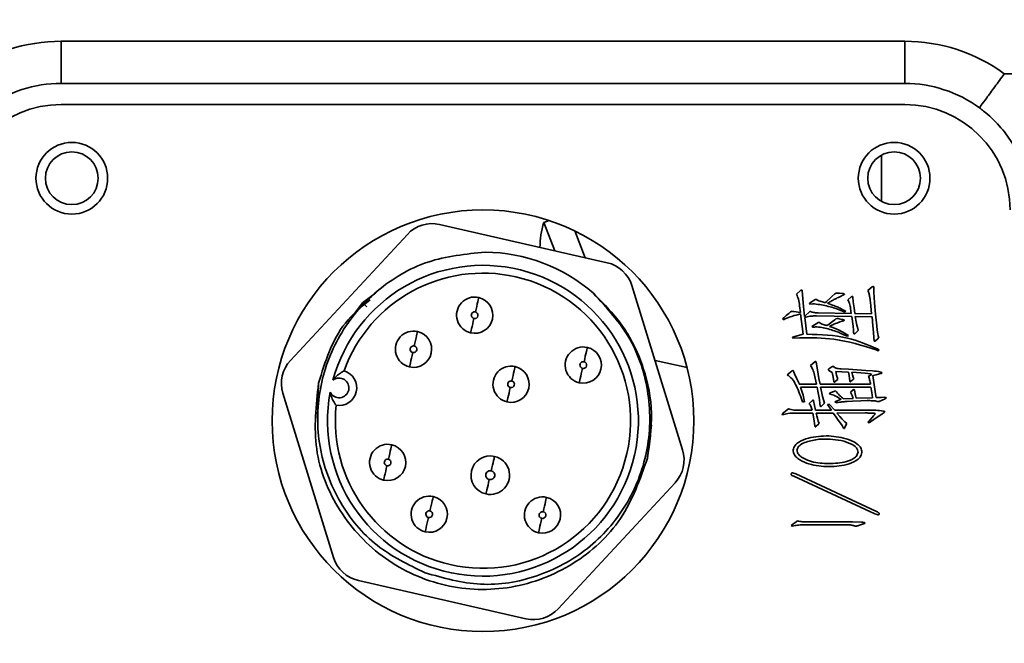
# Model space of a CAD drawing. Header units: millimetres. Extents: x 0 to 297, y 0 to 210.
# Tile 55 of 61: x 248.16 to 250.49, y 127.97 to 129.45. Entities that reach past the tile are written whole.
import ezdxf

# ---------------------------------------------------------------- set-up
doc = ezdxf.new("R2010")
doc.units = ezdxf.units.MM
doc.layers.add('尺寸线', color=6, linetype='Continuous')
doc.styles.add('SLDTEXTSTYLE1', font='TXT', dxfattribs={"width": 0.7})
doc.dimstyles.new('SLDDIMSTYLE5', dxfattribs={"dimtxt": 3.5, "dimasz": 2, "dimexe": 0, "dimexo": 0.0625, "dimgap": 0.875, "dimtad": 0, "dimtih": 1, "dimtoh": 1, "dimlfac": 20, "dimrnd": 1e-09, "dimzin": 12, "dimdsep": 46, "dimtxsty": 'SLDTEXTSTYLE1', "dimsah": 1, "dimcen": 0, "dimadec": 0, "dimazin": 3, "dimtfac": 1, "dimtmove": 0, "dimatfit": 3, "dimfxl": 1, "dimfrac": 2, "dimtolj": 1, "dimtzin": 12, "dimarcsym": 0})

# ---------------------------------------------------------------- blocks, each defined once
blk = doc.blocks.new('_D_17')
at = {"layer": '尺寸线', "transparency": 16777216}
for p, q in [((250.439, 167.6504), (251.8013, 170.1523)), ((251.8013, 170.1523), (265.406, 170.1523)), ((206.4431, 86.8521), (250.439, 167.6504)), ((206.4431, 86.8521), (205.2476, 84.6565))]:
    blk.add_line(p, q, dxfattribs=at)
for points in [[(250.439, 167.6504), (251.7028, 169.2395), (251.0881, 169.5743)], [(206.4431, 86.8521), (205.1793, 85.263), (205.7941, 84.9283)]]:
    blk.add_solid(points, dxfattribs=at)
at = {"layer": '尺寸线', "transparency": 16777216, "char_height": 3.5, "attachment_point": 1, "style": 'SLDTEXTSTYLE1'}
for s, insert in [('%%c', (253.3888, 174.6641)), ('1840', (257.2588, 174.6641))]:
    blk.add_mtext(s, dxfattribs=dict(at, insert=insert))
blk = doc.blocks.new('_D_18')
at = {"layer": '尺寸线', "transparency": 16777216}
for p, q in [((242.9146, 135.6821), (247.8893, 138.5798)), ((247.8893, 138.5798), (259.4571, 138.5798)), ((213.9675, 118.8205), (242.9146, 135.6821)), ((213.9675, 118.8205), (211.8073, 117.5621))]:
    blk.add_line(p, q, dxfattribs=at)
for points in [[(242.9146, 135.6821), (244.819, 136.3863), (244.4667, 136.9912)], [(213.9675, 118.8205), (212.0632, 118.1162), (212.4155, 117.5114)]]:
    blk.add_solid(points, dxfattribs=at)
at = {"layer": '尺寸线', "transparency": 16777216, "char_height": 3.5, "attachment_point": 1, "style": 'SLDTEXTSTYLE1'}
for s, insert in [('%%c', (249.4768, 143.0915)), ('670', (253.3467, 143.0915))]:
    blk.add_mtext(s, dxfattribs=dict(at, insert=insert))

msp = doc.modelspace()

# ---------------------------------------------------------------- linework, layer by layer
at = {"color": 7, "linetype": 'Continuous', "lineweight": 35}
for p, q in [((248.256348, 129.4012766), (250.256348, 129.4012766)), ((248.256348, 129.4012766), (248.256348, 129.3012766)), ((250.256348, 129.4012766), (250.256348, 129.3012766)), ((250.4926089, 129.3240547), (251.9901202, 129.3240472)), ((250.256348, 129.3012766), (248.256348, 129.3012766)), ((250.256348, 129.2512766), (248.256348, 129.2512766)), ((250.201348, 129.0214473), (250.201348, 129.1311059)), ((249.1535798, 128.966829), (249.5509785, 128.8761009)), ((249.4130178, 128.9760972), (249.4004794, 128.9711714)), ((249.4004794, 128.9711714), (249.4266801, 128.9044788)), ((248.7998604, 128.6444598), (249.0771326, 128.9432531)), ((249.4738916, 128.9514708), (249.4988234, 128.8880081)), ((249.6096195, 128.8216836), (249.7297459, 128.4321622)), ((250.1693424, 128.8104373), (250.1789258, 128.8184919)), ((250.1829531, 128.8180071), (250.1832141, 128.8059253)), ((249.0026285, 128.8047269), (248.9706354, 128.7812199)), ((250.0001969, 128.8011522), (250.0095193, 128.8102136)), ((250.0132855, 128.8096915), (250.016306, 128.7719545)), ((250.0789898, 128.7913078), (250.0837628, 128.7958571)), ((250.0837628, 128.7958571), (250.0908106, 128.802159)), ((250.1018856, 128.8036506), (250.1094554, 128.8029048)), ((250.111469, 128.7996233), (250.1084485, 128.7983555)), ((250.1217982, 128.7878025), (250.1298528, 128.7948503)), ((250.133358, 128.7941045), (250.1343648, 128.7835142)), ((250.1832141, 128.8059253), (250.1849668, 128.7807548)), ((248.9706354, 128.7812199), (248.945505, 128.7472915)), ((248.9807898, 128.771271), (248.9706546, 128.7812016)), ((250.0090345, 128.757859), (250.0070209, 128.7734461)), ((250.016306, 128.7719545), (250.0191027, 128.7487976)), ((250.0304014, 128.7802328), (250.0460258, 128.7895551)), ((250.0316693, 128.7779954), (250.0304014, 128.7802328)), ((250.038456, 128.7784801), (250.0316693, 128.7779954)), ((250.0528125, 128.7855279), (250.0616128, 128.7832532)), ((250.0616128, 128.7832532), (250.0686606, 128.7812396)), ((250.0686606, 128.7812396), (250.0711962, 128.7837753)), ((250.0711962, 128.7837753), (250.0789898, 128.7913078)), ((250.1343648, 128.7835142), (250.1363784, 128.768673)), ((250.177919, 128.7550623), (250.1763902, 128.7729613)), ((250.1849668, 128.7807548), (250.1872414, 128.7540555)), ((249.9664871, 128.7427567), (249.9695076, 128.7455162)), ((249.9695076, 128.7455162), (249.9752874, 128.7505502)), ((249.9752874, 128.7505502), (249.9813284, 128.7555843)), ((249.9813284, 128.7555843), (249.9848709, 128.7586048)), ((249.9934102, 128.7603574), (250.0090345, 128.757859)), ((250.0155602, 128.7062502), (250.0095193, 128.7548386)), ((250.0191027, 128.7487976), (250.0319303, 128.7608795)), ((250.0193264, 128.7460009), (250.0246216, 128.7062502)), ((250.1308596, 128.7487976), (250.0470326, 128.7500282)), ((250.0513209, 128.7570759), (250.1295917, 128.7555843)), ((250.1142284, 128.7586048), (250.111208, 128.7600964)), ((250.1169879, 128.7611032), (250.1142284, 128.7586048)), ((250.1295917, 128.7555843), (250.1280629, 128.7674051)), ((250.13388, 128.7258645), (250.1308596, 128.7487976)), ((250.1363784, 128.768673), (250.1383921, 128.7555843)), ((250.1383921, 128.7555843), (250.177919, 128.7550623)), ((250.1789258, 128.7480146), (250.1391379, 128.7487976)), ((250.1391379, 128.7487976), (250.1411515, 128.735709)), ((250.1809395, 128.7266476), (250.1789258, 128.7480146)), ((250.1872414, 128.7540555), (250.1902619, 128.7261256)), ((249.9687618, 128.7407431), (249.9664871, 128.7427567)), ((249.9730128, 128.7427567), (249.9687618, 128.7407431)), ((250.0362186, 128.7251188), (250.0525515, 128.7347022)), ((250.0379712, 128.7231051), (250.0362186, 128.7251188)), ((250.0726878, 128.7271324), (250.0777219, 128.7308986)), ((250.0777219, 128.7308986), (250.0852917, 128.7367158)), ((250.0852917, 128.7367158), (250.0908106, 128.7409668)), ((250.1008788, 128.7432415), (250.1074417, 128.7417499)), ((250.1084485, 128.7372006), (250.1026687, 128.735709)), ((250.1109469, 128.7379464), (250.1084485, 128.7372006)), ((250.1348868, 128.7163184), (250.13388, 128.7258645)), ((250.1411515, 128.735709), (250.1426804, 128.7278782)), ((250.1426804, 128.7278782), (250.144955, 128.7198236)), ((250.1822073, 128.7110233), (250.1809395, 128.7266476)), ((250.1902619, 128.7261256), (250.1912687, 128.7163184)), ((249.9906508, 128.6992025), (250.0155602, 128.7062502)), ((249.9913965, 128.6969278), (249.9906508, 128.6992025)), ((250.1202693, 128.7014772), (250.1162421, 128.7034908)), ((250.1179947, 128.706735), (250.1230288, 128.7034908)), ((250.1230288, 128.7034908), (250.1202693, 128.7014772)), ((250.1353716, 128.7097554), (250.1348868, 128.7163184)), ((250.144433, 128.7140437), (250.1391379, 128.7085249)), ((250.144955, 128.7198236), (250.1461856, 128.7160574)), ((250.1832141, 128.6979347), (250.1822073, 128.7110233)), ((250.1912687, 128.7163184), (250.1924993, 128.7075181)), ((250.1924993, 128.7075181), (250.1932823, 128.7027077)), ((250.1932823, 128.7027077), (250.1947739, 128.6974499)), ((250.0072446, 128.6979347), (249.9913965, 128.6969278)), ((250.1836989, 128.6908869), (250.1832141, 128.6979347)), ((250.1927603, 128.6954362), (250.1869804, 128.6906259)), ((250.1935061, 128.6669843), (250.188472, 128.669259)), ((250.1917535, 128.6714963), (250.1960418, 128.6689979)), ((250.1960418, 128.6689979), (250.1935061, 128.6669843)), ((249.7401868, 128.6273719), (249.6643359, 128.6442602)), ((250.0331982, 128.6326033), (250.0434901, 128.6411426)), ((250.0462868, 128.6409189), (250.0470326, 128.6353627)), ((250.0470326, 128.6353627), (250.0493073, 128.6220131)), ((250.0764914, 128.6240267), (250.0837628, 128.6288371)), ((250.0880511, 128.6298439), (250.0903258, 128.6278302)), ((249.9780469, 128.6104533), (249.989905, 128.6195147)), ((249.9790537, 128.6081786), (249.9780469, 128.6104533)), ((249.9810673, 128.6081786), (249.9790537, 128.6081786)), ((249.9926644, 128.6195147), (249.9934102, 128.6164942)), ((250.0470326, 128.5883033), (250.0422595, 128.6097075)), ((250.0493073, 128.6220131), (250.0530735, 128.6013919)), ((250.0845459, 128.6159722), (250.0764914, 128.6207825)), ((250.0860375, 128.6087007), (250.0845459, 128.6159722)), ((250.0875664, 128.5998631), (250.0860375, 128.6087007)), ((250.1071807, 128.61724), (250.0930852, 128.6177621)), ((250.0930852, 128.6177621), (250.0948378, 128.6094465)), ((250.0948378, 128.6094465), (250.0961057, 128.6044124)), ((250.1056891, 128.6242877), (250.122805, 128.6232809)), ((250.1230288, 128.6167552), (250.1071807, 128.61724)), ((250.122805, 128.6232809), (250.1436872, 128.6222741)), ((250.1245576, 128.6089244), (250.1230288, 128.6167552)), ((250.1265713, 128.594829), (250.1245576, 128.6089244)), ((250.1310833, 128.6162332), (250.1326122, 128.6099312)), ((250.1421583, 128.6157484), (250.1310833, 128.6162332)), ((250.1326122, 128.6099312), (250.1341038, 128.6048971)), ((250.1524875, 128.6149653), (250.1421583, 128.6157484)), ((250.1436872, 128.6222741), (250.1640846, 128.6205215)), ((250.1622947, 128.6142195), (250.1524875, 128.6149653)), ((250.1688577, 128.6132127), (250.1622947, 128.6142195)), ((250.1640846, 128.6205215), (250.1796716, 128.6195147)), ((250.1743765, 128.6122059), (250.1688577, 128.6132127)), ((250.1701255, 128.606165), (250.1781801, 128.6111991)), ((250.1781801, 128.6111991), (250.1743765, 128.6122059)), ((250.188994, 128.6104533), (250.1812005, 128.6087007)), ((250.1812005, 128.6087007), (250.1874652, 128.5654075)), ((250.1965265, 128.6124669), (250.188994, 128.6104533)), ((250.2005538, 128.6134738), (250.1965265, 128.6124669)), ((248.8663821, 128.5903079), (248.8640427, 128.5071022)), ((248.8663821, 128.5903077), (248.8640427, 128.5071021)), ((248.866382, 128.5903076), (248.8640427, 128.5071021)), ((250.0064988, 128.5883033), (250.0470326, 128.5883033)), ((250.0530735, 128.6013919), (250.0555719, 128.5880423)), ((250.0555719, 128.5880423), (250.1753833, 128.5877812)), ((250.0885732, 128.5938221), (250.0875664, 128.5998631)), ((250.0963667, 128.5983715), (250.0910716, 128.5933374)), ((250.0961057, 128.6044124), (250.0978583, 128.5993783)), ((250.0978583, 128.5993783), (250.0963667, 128.5983715)), ((250.133358, 128.5986325), (250.1290697, 128.594829)), ((250.1341038, 128.6048971), (250.1356326, 128.6008699)), ((248.9021806, 128.1769452), (248.7820542, 128.5664666)), ((250.0485242, 128.5809945), (250.0095193, 128.5809945)), ((250.0503141, 128.5711874), (250.0485242, 128.5809945)), ((250.0518057, 128.5633938), (250.0503141, 128.5711874)), ((250.0540803, 128.551312), (250.0518057, 128.5633938)), ((250.1763902, 128.5805098), (250.0571008, 128.5807335)), ((250.0571008, 128.5807335), (250.0588534, 128.5709263)), ((250.0588534, 128.5709263), (250.0618739, 128.5585835)), ((250.0777219, 128.566638), (250.0923394, 128.5724552)), ((250.078505, 128.5644007), (250.0777219, 128.566638)), ((250.1275781, 128.5689127), (250.1341038, 128.5744689)), ((250.1373853, 128.5736858), (250.1399209, 128.5613802)), ((250.1399209, 128.5613802), (250.1416736, 128.5545562)), ((250.1786648, 128.5681669), (250.1763902, 128.5805098)), ((250.1804174, 128.5558241), (250.1786648, 128.5681669)), ((250.1874652, 128.5654075), (250.188994, 128.5560851)), ((250.0185806, 128.5462779), (250.0140686, 128.5460169)), ((250.0299167, 128.5424744), (250.0374492, 128.5495221)), ((250.0404696, 128.5482916), (250.045019, 128.5263653)), ((250.0553482, 128.5424744), (250.0540803, 128.551312)), ((250.056094, 128.5364335), (250.0553482, 128.5424744)), ((250.0644095, 128.5412438), (250.0588534, 128.5359487)), ((250.0618739, 128.5585835), (250.0644095, 128.5487763)), ((250.0644095, 128.5487763), (250.0661622, 128.5432575)), ((250.0732099, 128.5394539), (250.0769761, 128.5404608)), ((250.0825323, 128.5263653), (250.0732099, 128.5394539)), ((250.0769761, 128.5404608), (250.0905868, 128.5263653)), ((250.0908106, 128.5460169), (250.1054281, 128.5520578)), ((250.0928242, 128.5437422), (250.0908106, 128.5460169)), ((250.1109469, 128.5535494), (250.1341038, 128.5543325)), ((250.1323512, 128.5480305), (250.1197846, 128.5472847)), ((250.1527486, 128.5485153), (250.1323512, 128.5480305)), ((250.1416736, 128.5545562), (250.1804174, 128.5558241)), ((250.1675898, 128.5490374), (250.1527486, 128.5485153)), ((250.188994, 128.5560851), (250.2003301, 128.5565699)), ((250.2030895, 128.5500442), (250.1955197, 128.5470237)), ((250.2003301, 128.5565699), (250.2093914, 128.5568309)), ((250.2103982, 128.5535494), (250.2030895, 128.5500442)), ((250.211144, 128.5540715), (250.2103982, 128.5535494)), ((249.9654803, 128.517565), (249.9805826, 128.529162)), ((249.9669719, 128.5155513), (249.9654803, 128.517565)), ((250.038456, 128.5195786), (249.9959459, 128.5195786)), ((250.0042242, 128.5263653), (250.0369644, 128.5263653)), ((250.0417375, 128.5011948), (250.038456, 128.5195786)), ((250.045019, 128.5263653), (250.0825323, 128.5263653)), ((250.0465105, 128.5195786), (250.0477784, 128.5130529)), ((250.0870443, 128.5195786), (250.0465105, 128.5195786)), ((250.0477784, 128.5130529), (250.049531, 128.507012)), ((250.0923394, 128.5122698), (250.0870443, 128.5195786)), ((250.0905868, 128.5263653), (250.1726239, 128.5266263)), ((250.0973735, 128.5052221), (250.0923394, 128.5122698)), ((250.1622947, 128.5198396), (250.0958447, 128.5195786)), ((250.0958447, 128.5195786), (250.1028924, 128.511263)), ((250.1711323, 128.4997032), (250.1822073, 128.5125309)), ((250.1726239, 128.5266263), (250.1879872, 128.5261416)), ((250.2018216, 128.5168192), (250.1907466, 128.5095104)), ((249.6468247, 128.4145558), (249.6562183, 128.4910906)), ((250.0427443, 128.4949302), (250.0417375, 128.5011948)), ((250.0434901, 128.4888893), (250.0427443, 128.4949302)), ((250.0518057, 128.4931403), (250.0465105, 128.4881062)), ((250.049531, 128.507012), (250.0515446, 128.500188)), ((250.0515446, 128.500188), (250.0533345, 128.4946691)), ((250.1079265, 128.4896351), (250.0973735, 128.5052221)), ((250.1028924, 128.511263), (250.1084485, 128.5049984)), ((250.111208, 128.4838552), (250.1079265, 128.4896351)), ((250.1084485, 128.5049984), (250.1144894, 128.4989575)), ((250.1177709, 128.4921335), (250.1137437, 128.4838552)), ((250.1144894, 128.4989575), (250.1190015, 128.4944081)), ((250.1190015, 128.4944081), (250.1177709, 128.4921335)), ((250.1693424, 128.4979506), (250.1711323, 128.4997032)), ((250.1718781, 128.4964218), (250.1693424, 128.4979506)), ((250.1751596, 128.4984354), (250.1718781, 128.4964218)), ((250.1907466, 128.5095104), (250.1751596, 128.4984354)), ((249.9903897, 128.3775053), (249.9979595, 128.3750069)), ((249.9979595, 128.3750069), (250.1894788, 128.2858848)), ((249.7119397, 128.354169), (249.4346675, 128.0553757)), ((250.1859736, 128.2803659), (249.9934102, 128.3697118)), ((250.1914924, 128.278576), (250.1859736, 128.2803659)), ((249.9871082, 128.2532191), (250.0019868, 128.2642941)), ((250.0226079, 128.2612737), (250.1328732, 128.2612737)), ((250.1328732, 128.2612737), (250.1537554, 128.2605279)), ((250.15603, 128.2557548), (250.1469687, 128.2529581)), ((250.1592742, 128.2569854), (250.15603, 128.2557548)), ((249.9893829, 128.2512055), (249.9871082, 128.2532191)), ((249.9936712, 128.2522123), (249.9893829, 128.2512055)), ((250.111469, 128.254487), (250.0191027, 128.254487)), ((249.3582203, 128.0317998), (248.9608216, 128.122528))]:
    msp.add_line(p, q, dxfattribs=at)
at = {"color": 7, "linetype": 'Continuous', "lineweight": 35, "flags": 128}
for points in [[(249.2384443, 128.7593835), (249.2399641, 128.7660402), (249.2414255, 128.7724411), (249.2427723, 128.7783402), (249.2439528, 128.7835108), (249.2449216, 128.7877542), (249.2456414, 128.7909073), (249.2460848, 128.792849), (249.2462343, 128.7935046)], [(249.2348915, 128.7438218), (249.2333717, 128.7371651), (249.2319103, 128.7307641), (249.2305635, 128.7248651), (249.229383, 128.7196945), (249.2284142, 128.7154511), (249.2276943, 128.712298), (249.227251, 128.7103563), (249.2271015, 128.7097007)], [(249.0934139, 128.678572), (249.0949337, 128.6852288), (249.096395, 128.6916297), (249.0977418, 128.6975287), (249.0989223, 128.7026993), (249.0998911, 128.7069427), (249.100611, 128.7100958), (249.1010543, 128.7120375), (249.1012039, 128.7126931)], [(249.0898611, 128.6630103), (249.0883413, 128.6563536), (249.0868799, 128.6499527), (249.0855331, 128.6440536), (249.0843526, 128.638883), (249.0833838, 128.6346396), (249.0826639, 128.6314865), (249.0822206, 128.6295448), (249.082071, 128.6288892)], [(249.4960444, 128.6411156), (249.4975642, 128.6477724), (249.4990256, 128.6541733), (249.5003724, 128.6600724), (249.5015529, 128.665243), (249.5025217, 128.6694863), (249.5032416, 128.6726394), (249.5036849, 128.6745811), (249.5038345, 128.6752368)], [(249.324694, 128.5955241), (249.3262138, 128.6021808), (249.3276752, 128.6085817), (249.329022, 128.6144808), (249.3302025, 128.6196514), (249.3311713, 128.6238948), (249.3318912, 128.6270479), (249.3323345, 128.6289896), (249.332484, 128.6296452)], [(249.4924916, 128.6255539), (249.4909718, 128.6188972), (249.4895104, 128.6124963), (249.4881636, 128.6065972), (249.4869831, 128.6014266), (249.4860143, 128.5971832), (249.4852945, 128.5940301), (249.4848511, 128.5920884), (249.4847016, 128.5914328)], [(249.3211412, 128.5799624), (249.3196214, 128.5733056), (249.31816, 128.5669047), (249.3168132, 128.5610056), (249.3156327, 128.5558351), (249.3146639, 128.5515917), (249.313944, 128.5484386), (249.3135007, 128.5464969), (249.3133512, 128.5458412)], [(249.0321406, 128.4101886), (249.0336603, 128.4168453), (249.0351217, 128.4232462), (249.0364685, 128.4291453), (249.037649, 128.4343159), (249.0386178, 128.4385593), (249.0393377, 128.4417124), (249.039781, 128.4436541), (249.0399306, 128.4443097)], [(249.2760724, 128.3825564), (249.2775922, 128.3892131), (249.2790536, 128.3956141), (249.2804004, 128.4015132), (249.2815809, 128.4066838), (249.2825497, 128.4109272), (249.2832696, 128.4140804), (249.2837129, 128.4160221), (249.2838625, 128.4166777)], [(249.0285877, 128.3946269), (249.027068, 128.3879701), (249.0256066, 128.3815692), (249.0242598, 128.3756701), (249.0230793, 128.3704996), (249.0221105, 128.3662562), (249.0213906, 128.3631031), (249.0209473, 128.3611614), (249.0207977, 128.3605057)], [(249.2713293, 128.3617814), (249.2698095, 128.3551246), (249.2683482, 128.3487236), (249.2670013, 128.3428245), (249.2658208, 128.3376539), (249.264852, 128.3334105), (249.2641321, 128.3302574), (249.2636888, 128.3283157), (249.2635393, 128.32766)], [(249.1306878, 128.2873988), (249.1322076, 128.2940556), (249.1336689, 128.3004565), (249.1350158, 128.3063556), (249.1361963, 128.3115262), (249.1371651, 128.3157695), (249.1378849, 128.3189227), (249.1383282, 128.3208643), (249.1384778, 128.32152)], [(249.3992576, 128.2854177), (249.4007774, 128.2920744), (249.4022388, 128.2984754), (249.4035856, 128.3043744), (249.4047661, 128.309545), (249.4057349, 128.3137884), (249.4064548, 128.3169415), (249.4068981, 128.3188832), (249.4070476, 128.3195388)], [(249.127135, 128.2718372), (249.1256152, 128.2651804), (249.1241538, 128.2587795), (249.122807, 128.2528804), (249.1216265, 128.2477098), (249.1206577, 128.2434664), (249.1199378, 128.2403133), (249.1194945, 128.2383717), (249.1193449, 128.237716)], [(249.3957048, 128.269856), (249.394185, 128.2631993), (249.3927236, 128.2567984), (249.3913768, 128.2508993), (249.3901963, 128.2457287), (249.3892275, 128.2414853), (249.3885076, 128.2383322), (249.3880643, 128.2363905), (249.3879148, 128.2357349)]]:
    msp.add_lwpolyline(points, dxfattribs=at)
at = {"color": 7, "linetype": 'Continuous', "lineweight": 35}
for centre, radius in [((248.281348, 129.0762766), 0.085), ((250.231348, 129.0762766), 0.085), ((248.281348, 129.0762766), 0.0625), ((250.231348, 129.0762766), 0.0625)]:
    msp.add_circle(centre, radius, dxfattribs=at)
for centre, radius, start, end in [((248.256348, 129.0012766), 0.4, 90, 126.1926199), ((250.256348, 129.0012766), 0.4, 53.7961563, 90), ((248.256348, 129.0012766), 0.3, 90, 126.1934079), ((250.256348, 129.0012766), 0.3, 53.7948877, 90), ((248.256348, 129.0012766), 0.25, 90, 180), ((250.256348, 129.0012766), 0.25, 0, 90), ((249.256348, 128.5012766), 0.5, 90, 270), ((249.256348, 128.5012766), 0.5, 270, 90), ((249.1357736, 128.8888358), 0.08, 77.1395006, 137.1395006), ((249.5914995, 128.9119149), 0.2, 162.7655489, 180), ((249.256348, 128.5012766), 0.4, 49.0611183, 89.2193613), ((249.256348, 128.5012766), 0.3685, 169.4130851, 164.8659161), ((249.5331723, 128.7981077), 0.08, 17.1395006, 77.1395006), ((249.256348, 128.5012766), 0.35, 77.1395006, 160.2841655), ((249.256348, 128.5012766), 0.35, 257.1395006, 77.1395006), ((249.2366679, 128.7516026), 0.0429802, 77.1395006, 257.1395138), ((249.2366679, 128.7516026), 0.0429802, 257.1395138, 77.1395006), ((249.2366679, 128.7516026), 0.007981, 77.1395006, 257.1395006), ((249.2366679, 128.7516026), 0.007981, 257.1395006, 77.1395006), ((249.0916375, 128.6707912), 0.0429802, 77.1395006, 257.1395138), ((249.0916375, 128.6707912), 0.0429802, 257.1395138, 77.1395006), ((249.0916375, 128.6707912), 0.007981, 77.1395006, 257.1395006), ((249.0916375, 128.6707912), 0.007981, 257.1395006, 77.1395006), ((249.494268, 128.6333348), 0.0429802, 77.1395006, 257.1395138), ((249.494268, 128.6333348), 0.0429802, 257.1395138, 77.1395006), ((248.8585014, 128.5900425), 0.08, 137.1395006, 197.1395006), ((249.3229176, 128.5877432), 0.0429802, 77.1395006, 257.1395138), ((249.3229176, 128.5877432), 0.0429802, 257.1395138, 77.1395006), ((249.494268, 128.6333348), 0.007981, 77.1395006, 257.1395006), ((249.494268, 128.6333348), 0.007981, 257.1395006, 77.1395006), ((248.9151278, 128.5791789), 0.0418519, 260.5671681, 73.711833), ((248.9151278, 128.5791789), 0.0233519, 205.8967868, 128.3822143), ((249.3229176, 128.5877432), 0.007981, 77.1395006, 257.1395006), ((249.3229176, 128.5877432), 0.007981, 257.1395006, 77.1395006), ((249.256348, 128.5012766), 0.35, 173.9948357, 257.1395006), ((249.0303641, 128.4024077), 0.0429802, 77.1395006, 257.1395138), ((249.0303641, 128.4024077), 0.0429802, 257.1395138, 77.1395006), ((249.6532987, 128.4085863), 0.08, 317.1395006, 17.1395006), ((249.0303641, 128.4024077), 0.007981, 77.1395006, 257.1395006), ((249.0303641, 128.4024077), 0.007981, 257.1395006, 77.1395006), ((249.2737009, 128.3721689), 0.0456541, 77.1395006, 257.13948), ((249.2737009, 128.3721689), 0.0456541, 257.13948, 77.1395006), ((249.2737009, 128.3721689), 0.0106548, 77.1395006, 257.1395006), ((249.2737009, 128.3721689), 0.0106548, 257.1395006, 77.1395006), ((249.1289114, 128.279618), 0.0429802, 77.1395006, 257.1395138), ((249.1289114, 128.279618), 0.0429802, 257.1395138, 77.1395006), ((249.3974812, 128.2776369), 0.0429802, 77.1395006, 257.1395138), ((249.3974812, 128.2776369), 0.0429802, 257.1395138, 77.1395006), ((249.1289114, 128.279618), 0.007981, 77.1395006, 257.1395006), ((249.1289114, 128.279618), 0.007981, 257.1395006, 77.1395006), ((249.3974812, 128.2776369), 0.007981, 77.1395006, 257.1395006), ((249.3974812, 128.2776369), 0.007981, 257.1395006, 77.1395006), ((248.9786278, 128.2005211), 0.08, 197.1395006, 257.1395006), ((249.3760265, 128.109793), 0.08, 257.1395006, 317.1395006)]:
    msp.add_arc(centre, radius, start, end, dxfattribs=at)
for points in [[(250.4926191, 129.3240547), (250.4848791, 129.3134796), (250.4693992, 129.2923296), (250.4498739, 129.2656527), (250.4362141, 129.2469892), (250.4344389, 129.2445623), (250.4335513, 129.2433489)], [(249.646314, 128.4122454), (249.651595, 128.4480165), (249.662157, 128.5195586), (249.6406375, 128.6268841), (249.5946148, 128.7262005), (249.5438379, 128.7776937), (249.5184495, 128.8034402)], [(248.8663821, 128.5903078), (248.8605913, 128.53793), (248.8490097, 128.4331743), (248.9095533, 128.2827782), (249.0186526, 128.1666146), (249.164999, 128.1011583), (249.3252525, 128.0966163), (249.4739557, 128.1539222), (249.5937708, 128.2631416), (249.6287996, 128.3625441), (249.646314, 128.4122454)]]:
    msp.add_open_spline(points, degree=3, dxfattribs=at)
for points, knots in [([(250.5424625, 129.0914902), (250.5330657, 129.1151241), (250.5116071, 129.1690947), (250.4670451, 129.2181056), (250.436928, 129.240804), (250.4335513, 129.2433489)], [0, 0, 0, 0, 0.408881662, 0.933725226, 1, 1, 1, 1]), ([(249.2617977, 128.901233), (249.2155653, 128.8965951), (249.1229499, 128.8873043), (249.0005639, 128.8142718), (248.9105755, 128.7078333), (248.8628322, 128.5772697), (248.8619814, 128.4374317), (248.9101549, 128.3064741), (248.9988464, 128.1988444), (249.0793077, 128.1599529), (249.1189728, 128.1407805)], [0, 0, 0, 0, 0.12646783, 0.253348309, 0.380156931, 0.503299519, 0.627822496, 0.756634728, 0.880027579, 1, 1, 1, 1]), ([(250.1789258, 128.8184919), (250.1795028, 128.8189078), (250.1802302, 128.8194322), (250.1812153, 128.8198494), (250.1817579, 128.8199429), (250.1822829, 128.8197747), (250.1827409, 128.8193771), (250.1829556, 128.818728), (250.182954, 128.8182524), (250.1829531, 128.8180071)], [0, 0, 0, 0, 0.372155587, 0.4692484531, 0.5621546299, 0.6549123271, 0.7497033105, 0.8709242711, 1, 1, 1, 1]), ([(249.1189728, 128.1407805), (249.162544, 128.1284439), (249.249821, 128.1037327), (249.3872765, 128.126648), (249.5089606, 128.1921145), (249.6012476, 128.2966371), (249.6520144, 128.4266098), (249.6552761, 128.5655941), (249.6126416, 128.7006745), (249.5499319, 128.7690809), (249.5184419, 128.8034315)], [0, 0, 0, 0, 0.123239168, 0.246859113, 0.371716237, 0.49702334, 0.622017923, 0.747386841, 0.873149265, 1, 1, 1, 1]), ([(250.0070209, 128.7734461), (250.0064166, 128.7788026), (250.0053399, 128.7883472), (250.0017653, 128.7972471), (250.0001969, 128.8011522)], [0, 0, 0, 0, 0.561219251, 1, 1, 1, 1]), ([(250.0095193, 128.8102136), (250.0098318, 128.8104685), (250.0104523, 128.8109746), (250.0114904, 128.8111334), (250.0122792, 128.8110308), (250.0128703, 128.8108275), (250.0131975, 128.810289), (250.0132551, 128.8098982), (250.0132855, 128.8096915)], [0, 0, 0, 0, 0.24939657, 0.495248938, 0.627716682, 0.752508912, 0.869131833, 1, 1, 1, 1]), ([(250.1084485, 128.7983555), (250.1044277, 128.7964026), (250.0978048, 128.793186), (250.0886524, 128.7885542), (250.0811097, 128.7842565), (250.0761664, 128.7812509), (250.0736946, 128.779748)], [0, 0, 0, 0, 0.339979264, 0.559992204, 0.779988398, 1, 1, 1, 1]), ([(250.0908106, 128.802159), (250.0916931, 128.802833), (250.0934564, 128.8041798), (250.0974744, 128.8041979), (250.1002106, 128.8038584), (250.1018856, 128.8036506)], [0, 0, 0, 0, 0.27983988, 0.559156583, 1, 1, 1, 1]), ([(250.1094554, 128.8029048), (250.1102317, 128.8027644), (250.1113138, 128.8025686), (250.1126259, 128.8020833), (250.1132757, 128.8016829), (250.1135881, 128.8012353), (250.1136786, 128.8008648), (250.1134657, 128.8005515), (250.1128195, 128.7999919), (250.1120834, 128.799791), (250.111469, 128.7996233)], [0, 0, 0, 0, 0.314711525, 0.438685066, 0.561620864, 0.610326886, 0.656502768, 0.702902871, 0.752033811, 1, 1, 1, 1]), ([(250.1298528, 128.7948503), (250.1301972, 128.7951302), (250.1308851, 128.7956891), (250.1318413, 128.7961252), (250.1325129, 128.7961225), (250.1328471, 128.7960155), (250.1330576, 128.7957376), (250.1333205, 128.7951214), (250.1333413, 128.7945553), (250.133358, 128.7941045)], [0, 0, 0, 0, 0.249989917, 0.499170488, 0.563146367, 0.624965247, 0.687539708, 0.751118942, 1, 1, 1, 1]), ([(250.1763902, 128.7729613), (250.1759066, 128.7772687), (250.1751102, 128.7843643), (250.173626, 128.7941911), (250.1721425, 128.8024939), (250.1702755, 128.8077903), (250.1693424, 128.8104373)], [0, 0, 0, 0, 0.340006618, 0.560087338, 0.780148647, 1, 1, 1, 1]), ([(248.9886685, 128.7880942), (248.967704, 128.7706827), (248.9061161, 128.7195324), (248.8821742, 128.6416675), (248.8663821, 128.5903078)], [0, 0, 0, 0, 0.340398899, 1, 1, 1, 1]), ([(250.111208, 128.7600964), (250.1033041, 128.7633915), (250.0902867, 128.7688183), (250.0712444, 128.7736001), (250.0550099, 128.7771333), (250.0439734, 128.7780312), (250.038456, 128.7784801)], [0, 0, 0, 0, 0.3400202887, 0.560002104, 0.7800360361, 1, 1, 1, 1]), ([(250.0460258, 128.7895551), (250.0472204, 128.7886784), (250.0493529, 128.7871133), (250.0517557, 128.7860122), (250.0528125, 128.7855279)], [0, 0, 0, 0, 0.560164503, 1, 1, 1, 1]), ([(250.0736946, 128.779748), (250.0787242, 128.7779287), (250.0870053, 128.7749334), (250.0984153, 128.7704015), (250.10772, 128.7657849), (250.1138986, 128.7626638), (250.1169879, 128.7611032)], [0, 0, 0, 0, 0.3400512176, 0.5598800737, 0.7799447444, 1, 1, 1, 1]), ([(250.1280629, 128.7674051), (250.1274212, 128.7713817), (250.1262755, 128.7784823), (250.1231662, 128.7849548), (250.1217982, 128.7878025)], [0, 0, 0, 0, 0.560027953, 1, 1, 1, 1]), ([(250.0095193, 128.7548386), (250.002561, 128.7530101), (249.9901355, 128.7497449), (249.9782447, 128.744892), (249.9730128, 128.7427567)], [0, 0, 0, 0, 0.560000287, 1, 1, 1, 1]), ([(249.9848709, 128.7586048), (249.9855519, 128.7591211), (249.9869116, 128.7601522), (249.9899088, 128.761058), (249.9920823, 128.7606231), (249.9934102, 128.7603574)], [0, 0, 0, 0, 0.280747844, 0.560573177, 1, 1, 1, 1]), ([(250.0470326, 128.7500282), (250.0438518, 128.7498891), (250.0386135, 128.7496601), (250.0313171, 128.7490617), (250.025283, 128.7476523), (250.0213118, 128.7465513), (250.0193264, 128.7460009)], [0, 0, 0, 0, 0.340004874, 0.559935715, 0.779992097, 1, 1, 1, 1]), ([(250.0319303, 128.7608795), (250.0354455, 128.7596131), (250.041727, 128.7573503), (250.0483876, 128.7571598), (250.0513209, 128.7570759)], [0, 0, 0, 0, 0.5596137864, 1, 1, 1, 1]), ([(250.0477784, 128.7238509), (250.0459444, 128.7237556), (250.0426693, 128.7235853), (250.0394068, 128.7232518), (250.0379712, 128.7231051)], [0, 0, 0, 0, 0.559956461, 1, 1, 1, 1]), ([(250.1162421, 128.7034908), (250.1088555, 128.7069299), (250.0966831, 128.7125972), (250.0787938, 128.7179916), (250.0635327, 128.7222553), (250.0530303, 128.723319), (250.0477784, 128.7238509)], [0, 0, 0, 0, 0.339749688, 0.559873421, 0.77990796, 1, 1, 1, 1]), ([(250.0525515, 128.7347022), (250.0561047, 128.7327779), (250.0624792, 128.7293256), (250.0695558, 128.7278053), (250.0726878, 128.7271324)], [0, 0, 0, 0, 0.557414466, 1, 1, 1, 1]), ([(250.1026687, 128.735709), (250.0979845, 128.7339073), (250.0896204, 128.7306902), (250.0815386, 128.726821), (250.0779829, 128.7251188)], [0, 0, 0, 0, 0.560041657, 1, 1, 1, 1]), ([(250.0779829, 128.7251188), (250.0857953, 128.7224131), (250.0997418, 128.7175831), (250.1124189, 128.7100488), (250.1179947, 128.706735)], [0, 0, 0, 0, 0.560170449, 1, 1, 1, 1]), ([(250.0908106, 128.7409668), (250.0925311, 128.7421937), (250.0956135, 128.7443917), (250.0992653, 128.743594), (250.1008788, 128.7432415)], [0, 0, 0, 0, 0.558176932, 1, 1, 1, 1]), ([(250.1074417, 128.7417499), (250.1091265, 128.7414336), (250.1109522, 128.7410907), (250.1126946, 128.7401289), (250.1129504, 128.7398644), (250.1130887, 128.739613), (250.113126, 128.7394081), (250.113076, 128.7392076), (250.1128853, 128.738888), (250.1124681, 128.7385488), (250.1117839, 128.738179), (250.1112588, 128.738033), (250.1109469, 128.7379464)], [0, 0, 0, 0, 0.5582813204, 0.6050224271, 0.6536717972, 0.6772326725, 0.6989954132, 0.7205977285, 0.7438557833, 0.8208733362, 0.893644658, 1, 1, 1, 1]), ([(250.0246216, 128.7062502), (250.0571974, 128.7054519), (250.1151886, 128.7040306), (250.1684228, 128.6814101), (250.1917535, 128.6714963)], [0, 0, 0, 0, 0.5617366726, 1, 1, 1, 1]), ([(250.1391379, 128.7085249), (250.1387219, 128.7081879), (250.1381415, 128.7077176), (250.1372505, 128.7073826), (250.1365752, 128.7073191), (250.135965, 128.7077224), (250.135527, 128.7085769), (250.1354336, 128.7092853), (250.1353716, 128.7097554)], [0, 0, 0, 0, 0.280222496, 0.391045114, 0.502094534, 0.624509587, 0.750750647, 1, 1, 1, 1]), ([(250.1461856, 128.7160574), (250.1459246, 128.7156265), (250.1454557, 128.7148522), (250.1447472, 128.7142922), (250.144433, 128.7140437)], [0, 0, 0, 0, 0.5564542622, 1, 1, 1, 1]), ([(250.188472, 128.669259), (250.1554693, 128.6796705), (250.0963839, 128.6983104), (250.0345436, 128.6980497), (250.0072446, 128.6979347)], [0, 0, 0, 0, 0.558557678, 1, 1, 1, 1]), ([(250.1869804, 128.6906259), (250.1867217, 128.6904062), (250.1862052, 128.6899675), (250.1853634, 128.6896713), (250.184679, 128.6897622), (250.1840458, 128.6900775), (250.1838372, 128.6905643), (250.1836989, 128.6908869)], [0, 0, 0, 0, 0.249899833, 0.498945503, 0.626071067, 0.752167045, 1, 1, 1, 1]), ([(250.1947739, 128.6974499), (250.1944696, 128.6970044), (250.1939232, 128.6962046), (250.1931173, 128.6956722), (250.1927603, 128.6954362)], [0, 0, 0, 0, 0.55693894, 1, 1, 1, 1]), ([(250.0422595, 128.6097075), (250.041216, 128.6142506), (250.0393538, 128.6223582), (250.035078, 128.6294746), (250.0331982, 128.6326033)], [0, 0, 0, 0, 0.560355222, 1, 1, 1, 1]), ([(250.0434901, 128.6411426), (250.0437172, 128.6413064), (250.0441624, 128.6416275), (250.0449983, 128.6417553), (250.0456905, 128.6416566), (250.0461568, 128.6413145), (250.0462427, 128.6410531), (250.0462868, 128.6409189)], [0, 0, 0, 0, 0.25269885, 0.49540466, 0.754032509, 0.873672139, 1, 1, 1, 1]), ([(250.0837628, 128.6288371), (250.0844828, 128.6293775), (250.0854817, 128.6301274), (250.0870785, 128.63017), (250.0877251, 128.6299532), (250.0880511, 128.6298439)], [0, 0, 0, 0, 0.5611850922, 0.7786829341, 1, 1, 1, 1]), ([(248.9006285, 128.5974842), (248.9039797, 128.601642), (248.908666, 128.6074562), (248.9158978, 128.6128565), (248.9199868, 128.6155246), (248.9231087, 128.6173542), (248.9252292, 128.6185123), (248.9266062, 128.6192218), (248.9267803, 128.6193084), (248.926866, 128.619351)], [0, 0, 0, 0, 0.366133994, 0.512001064, 0.646144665, 0.744352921, 0.834290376, 0.918517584, 1, 1, 1, 1]), ([(250.0140686, 128.5460169), (250.0095629, 128.558617), (250.0032819, 128.5761818), (249.9927548, 128.5978959), (249.9849053, 128.604802), (249.9810673, 128.6081786)], [0, 0, 0, 0, 0.564658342, 0.787144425, 1, 1, 1, 1]), ([(249.989905, 128.6195147), (249.9903613, 128.6198807), (249.9909313, 128.6203379), (249.9917957, 128.6204035), (249.992339, 128.6201683), (249.9925346, 128.6197753), (249.9926644, 128.6195147)], [0, 0, 0, 0, 0.50029626, 0.625014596, 0.751284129, 1, 1, 1, 1]), ([(249.9934102, 128.6164942), (249.9957871, 128.6112017), (250.000032, 128.6017498), (250.0045227, 128.5924124), (250.0064988, 128.5883033)], [0, 0, 0, 0, 0.559938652, 1, 1, 1, 1]), ([(250.0764914, 128.6207825), (250.0762809, 128.6209281), (250.0758591, 128.62122), (250.075367, 128.621839), (250.0752905, 128.6227073), (250.0758016, 128.6234489), (250.0762621, 128.6238347), (250.0764914, 128.6240267)], [0, 0, 0, 0, 0.187084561, 0.374948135, 0.558730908, 0.78036565, 1, 1, 1, 1]), ([(250.0903258, 128.6278302), (250.0915788, 128.6269736), (250.0940955, 128.6252532), (250.0995774, 128.6251116), (250.103371, 128.6246002), (250.1056891, 128.6242877)], [0, 0, 0, 0, 0.278325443, 0.559017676, 1, 1, 1, 1]), ([(250.1753833, 128.5877812), (250.1748602, 128.591352), (250.1739267, 128.5977242), (250.1712863, 128.6035874), (250.1701255, 128.606165)], [0, 0, 0, 0, 0.560370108, 1, 1, 1, 1]), ([(250.1796716, 128.6195147), (250.1863249, 128.6188987), (250.1936024, 128.618225), (250.2009113, 128.6161649), (250.2019634, 128.6157644), (250.2024679, 128.6153964), (250.2027268, 128.6150871), (250.2027301, 128.6147204), (250.2025474, 128.6143354), (250.2018402, 128.6137863), (250.2010951, 128.6136053), (250.2005538, 128.6134738)], [0, 0, 0, 0, 0.749729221, 0.820065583, 0.859261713, 0.87515707, 0.890788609, 0.902328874, 0.914375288, 0.937785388, 1, 1, 1, 1]), ([(250.0910716, 128.5933374), (250.0908238, 128.5931095), (250.0904727, 128.5927866), (250.0899408, 128.5924943), (250.0895961, 128.5924006), (250.0893164, 128.5924674), (250.0890619, 128.5926389), (250.0887271, 128.5930703), (250.0886343, 128.5935236), (250.0885732, 128.5938221)], [0, 0, 0, 0, 0.276430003, 0.391739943, 0.501349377, 0.560942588, 0.623335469, 0.75197004, 1, 1, 1, 1]), ([(250.1290697, 128.594829), (250.128842, 128.5946015), (250.1284267, 128.5941866), (250.1278838, 128.5937647), (250.127472, 128.593693), (250.1271819, 128.5937602), (250.12675, 128.5940891), (250.1266424, 128.5945345), (250.1265713, 128.594829)], [0, 0, 0, 0, 0.275689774, 0.502893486, 0.563221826, 0.624189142, 0.75147452, 1, 1, 1, 1]), ([(250.1356326, 128.6008699), (250.1352352, 128.6004254), (250.1345245, 128.5996308), (250.1337148, 128.5989379), (250.133358, 128.5986325)], [0, 0, 0, 0, 0.559302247, 1, 1, 1, 1]), ([(248.9082687, 128.537893), (248.9081944, 128.5379832), (248.908044, 128.5381661), (248.9068931, 128.5396591), (248.9052052, 128.5420258), (248.9019908, 128.5471225), (248.8968707, 128.5560002), (248.8950497, 128.564596), (248.8941209, 128.56898)], [0, 0, 0, 0, 0.09112287, 0.1846766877, 0.2846233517, 0.3944004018, 0.6911346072, 1, 1, 1, 1]), ([(250.0095193, 128.5809945), (250.0116353, 128.574623), (250.0154143, 128.5632444), (250.0176131, 128.5514625), (250.0185806, 128.5462779)], [0, 0, 0, 0, 0.559954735, 1, 1, 1, 1]), ([(250.1054281, 128.5520578), (250.1007725, 128.5552226), (250.0924724, 128.5608648), (250.0827668, 128.5633218), (250.078505, 128.5644007)], [0, 0, 0, 0, 0.5608986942, 1, 1, 1, 1]), ([(250.0923394, 128.5724552), (250.0954767, 128.5685977), (250.101085, 128.5617017), (250.1079307, 128.5560428), (250.1109469, 128.5535494)], [0, 0, 0, 0, 0.559391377, 1, 1, 1, 1]), ([(250.1341038, 128.5543325), (250.1332907, 128.5572458), (250.1318405, 128.5624414), (250.128879, 128.5669376), (250.1275781, 128.5689127)], [0, 0, 0, 0, 0.560710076, 1, 1, 1, 1]), ([(250.1341038, 128.5744689), (250.1344035, 128.5746842), (250.1350048, 128.5751164), (250.1359495, 128.5754577), (250.136684, 128.5751964), (250.1372304, 128.5746414), (250.1373232, 128.5740684), (250.1373853, 128.5736858)], [0, 0, 0, 0, 0.248713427, 0.498986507, 0.624136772, 0.749078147, 1, 1, 1, 1]), ([(250.0369644, 128.5263653), (250.0361085, 128.529583), (250.0345811, 128.535325), (250.0313411, 128.5402912), (250.0299167, 128.5424744)], [0, 0, 0, 0, 0.560381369, 1, 1, 1, 1]), ([(250.0374492, 128.5495221), (250.037753, 128.5496986), (250.0383604, 128.5500514), (250.0392973, 128.5501075), (250.0399312, 128.5497734), (250.0403759, 128.5491952), (250.0404317, 128.5486569), (250.0404696, 128.5482916)], [0, 0, 0, 0, 0.248852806, 0.497475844, 0.624370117, 0.74507156, 1, 1, 1, 1]), ([(250.0588534, 128.5359487), (250.0585745, 128.5356789), (250.0581777, 128.5352949), (250.0575873, 128.5349167), (250.0572034, 128.5347515), (250.0568713, 128.5348111), (250.0565844, 128.5350271), (250.0562297, 128.5355529), (250.0561476, 128.5360853), (250.056094, 128.5364335)], [0, 0, 0, 0, 0.274661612, 0.390760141, 0.501895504, 0.559879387, 0.621725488, 0.752638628, 1, 1, 1, 1]), ([(250.0661622, 128.5432575), (250.0659029, 128.5428238), (250.0654379, 128.5420459), (250.0647251, 128.5414899), (250.0644095, 128.5412438)], [0, 0, 0, 0, 0.557393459, 1, 1, 1, 1]), ([(250.1197846, 128.5472847), (250.1167251, 128.546909), (250.1116859, 128.54629), (250.1046378, 128.5456724), (250.0987327, 128.5446855), (250.0947938, 128.5440567), (250.0928242, 128.5437422)], [0, 0, 0, 0, 0.339987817, 0.55999823, 0.779983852, 1, 1, 1, 1]), ([(250.1955197, 128.5470237), (250.1940126, 128.5469233), (250.1908823, 128.5467146), (250.1859644, 128.5487296), (250.180109, 128.5486751), (250.1738651, 128.5490407), (250.1696816, 128.5490385), (250.1675898, 128.5490374)], [0, 0, 0, 0, 0.159258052, 0.3307971, 0.553848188, 0.776921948, 1, 1, 1, 1]), ([(250.2093914, 128.5568309), (250.2099974, 128.5567996), (250.2108423, 128.5567559), (250.2118808, 128.5564206), (250.2123599, 128.5560842), (250.2125849, 128.5557096), (250.2125408, 128.5553335), (250.2121094, 128.5546967), (250.2115489, 128.5543337), (250.211144, 128.5540715)], [0, 0, 0, 0, 0.314009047, 0.43779354, 0.564064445, 0.610386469, 0.656122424, 0.75161626, 1, 1, 1, 1]), ([(249.9959459, 128.5195786), (249.9904555, 128.5193923), (249.9806482, 128.5190596), (249.9711519, 128.5166236), (249.9669719, 128.5155513)], [0, 0, 0, 0, 0.55982488, 1, 1, 1, 1]), ([(249.9805826, 128.529162), (249.984932, 128.5281015), (249.9927084, 128.5262053), (250.0007017, 128.5263164), (250.0042242, 128.5263653)], [0, 0, 0, 0, 0.559320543, 1, 1, 1, 1]), ([(250.184221, 128.5190938), (250.1817362, 128.5191836), (250.1776435, 128.5193315), (250.1719429, 128.519536), (250.1671176, 128.5196539), (250.1639023, 128.5197777), (250.1622947, 128.5198396)], [0, 0, 0, 0, 0.340000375, 0.560005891, 0.780012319, 1, 1, 1, 1]), ([(250.1822073, 128.5125309), (250.1830221, 128.5134292), (250.1842363, 128.5147677), (250.1855488, 128.5164281), (250.1861902, 128.5171864), (250.1865179, 128.5175152), (250.1866329, 128.5177252), (250.1865743, 128.517956), (250.1861945, 128.5184284), (250.185305, 128.5187207), (250.1845526, 128.5189797), (250.184221, 128.5190938)], [0, 0, 0, 0, 0.3755086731, 0.5595521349, 0.65658053, 0.6820237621, 0.7043100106, 0.726662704, 0.7507972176, 0.8901392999, 1, 1, 1, 1]), ([(250.1879872, 128.5261416), (250.1938484, 128.5256448), (250.2004347, 128.5250867), (250.2073275, 128.5238267), (250.2085527, 128.523395), (250.2090864, 128.5230526), (250.2092482, 128.522819), (250.2092884, 128.5227009), (250.2092856, 128.5225766), (250.2091712, 128.5222081), (250.2087509, 128.5217913), (250.2064826, 128.5196832), (250.2040568, 128.5181926), (250.2018216, 128.5168192)], [0, 0, 0, 0, 0.561939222, 0.63146047, 0.667070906, 0.686094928, 0.690196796, 0.694005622, 0.697799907, 0.701863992, 0.730568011, 0.751739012, 1, 1, 1, 1]), ([(250.0465105, 128.4881062), (250.0462086, 128.4878068), (250.0457823, 128.4873841), (250.0450912, 128.4870649), (250.0445486, 128.4869822), (250.044057, 128.487297), (250.0436441, 128.4879431), (250.0435512, 128.4885134), (250.0434901, 128.4888893)], [0, 0, 0, 0, 0.2775360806, 0.3918254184, 0.501265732, 0.623102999, 0.7516352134, 1, 1, 1, 1]), ([(250.0533345, 128.4946691), (250.0531241, 128.4943135), (250.0527433, 128.4936701), (250.0520954, 128.493304), (250.0518057, 128.4931403)], [0, 0, 0, 0, 0.5527454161, 1, 1, 1, 1]), ([(249.9916576, 128.4319108), (249.9929882, 128.4357812), (249.9956538, 128.4435349), (250.0087969, 128.4538515), (250.0356238, 128.4635644), (250.0599914, 128.464664), (250.0762303, 128.4653968)], [0, 0, 0, 0, 0.124350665, 0.24911953, 0.499600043, 1, 1, 1, 1]), ([(250.0762303, 128.4653968), (250.0921191, 128.4636541), (250.1159526, 128.46104), (250.1412439, 128.4492169), (250.1532611, 128.4378609), (250.1544372, 128.429858), (250.1550232, 128.4258699)], [0, 0, 0, 0, 0.5007776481, 0.7511782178, 0.8760042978, 1, 1, 1, 1]), ([(250.1137437, 128.4838552), (250.1136273, 128.4835782), (250.1134518, 128.4831607), (250.112971, 128.482793), (250.1124969, 128.4826901), (250.1120437, 128.4829042), (250.1116018, 128.483295), (250.1113567, 128.4836436), (250.111208, 128.4838552)], [0, 0, 0, 0, 0.249501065, 0.376148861, 0.499977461, 0.640061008, 0.781448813, 1, 1, 1, 1]), ([(250.0530735, 128.4573423), (250.0429249, 128.4556513), (250.0277036, 128.4531152), (250.0108492, 128.4461861), (250.0032242, 128.438832), (250.0017265, 128.4338646), (250.00098, 128.4313887)], [0, 0, 0, 0, 0.500660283, 0.750915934, 0.87584857, 1, 1, 1, 1]), ([(250.1457008, 128.4261309), (250.1455341, 128.428337), (250.1452, 128.4327596), (250.1399038, 128.4401418), (250.1265433, 128.4480676), (250.0972494, 128.4580602), (250.0707379, 128.4576294), (250.0530735, 128.4573423)], [0, 0, 0, 0, 0.062159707, 0.124613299, 0.249730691, 0.500101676, 1, 1, 1, 1]), ([(250.0706742, 128.3923838), (250.0546206, 128.3937393), (250.0305485, 128.3957719), (250.0060481, 128.4090143), (249.9936966, 128.41993), (249.9923357, 128.4279262), (249.9916576, 128.4319108)], [0, 0, 0, 0, 0.5008336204, 0.7509932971, 0.8759196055, 1, 1, 1, 1]), ([(250.00098, 128.4313887), (250.001755, 128.4279648), (250.0033107, 128.4210914), (250.0147869, 128.4125314), (250.0364308, 128.4021401), (250.0572857, 128.4006719), (250.0711962, 128.3996926)], [0, 0, 0, 0, 0.1240091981, 0.2489443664, 0.4990322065, 1, 1, 1, 1]), ([(250.1550232, 128.4258699), (250.1538699, 128.421916), (250.151557, 128.4139867), (250.1382327, 128.4036903), (250.1115147, 128.3936334), (250.0870049, 128.3928835), (250.0706742, 128.3923838)], [0, 0, 0, 0, 0.1242300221, 0.2491391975, 0.4997064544, 1, 1, 1, 1]), ([(250.0711962, 128.3996926), (250.0853467, 128.3999635), (250.1065827, 128.40037), (250.1298493, 128.4081698), (250.1422022, 128.4159768), (250.1445379, 128.4227558), (250.1457008, 128.4261309)], [0, 0, 0, 0, 0.500562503, 0.751206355, 0.876130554, 1, 1, 1, 1]), ([(249.9934102, 128.3697118), (249.9917607, 128.3702384), (249.9896973, 128.3708973), (249.9876249, 128.3725147), (249.9870991, 128.3737506), (249.9871676, 128.3750789), (249.9877652, 128.37637), (249.9883596, 128.3774335), (249.9891488, 128.3778184), (249.9897415, 128.3778518), (249.9901312, 128.3776435), (249.9903897, 128.3775053)], [0, 0, 0, 0, 0.374704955, 0.468750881, 0.562282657, 0.655631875, 0.749629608, 0.874518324, 0.90577119, 0.937499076, 1, 1, 1, 1]), ([(250.1894788, 128.2858848), (250.1909193, 128.285254), (250.192926, 128.2843752), (250.1951247, 128.2826676), (250.1960199, 128.2814198), (250.1961144, 128.2803222), (250.1958389, 128.279418), (250.195191, 128.2785925), (250.1942126, 128.2780713), (250.1929437, 128.2779716), (250.1920716, 128.2783348), (250.1914924, 128.278576)], [0, 0, 0, 0, 0.315257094, 0.43914551, 0.562271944, 0.609234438, 0.656311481, 0.750284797, 0.812377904, 0.875407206, 1, 1, 1, 1]), ([(250.0019868, 128.2642941), (250.0057564, 128.2631561), (250.0124926, 128.2611224), (250.0195152, 128.2612274), (250.0226079, 128.2612737)], [0, 0, 0, 0, 0.559604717, 1, 1, 1, 1]), ([(250.1537554, 128.2605279), (250.1552337, 128.2604985), (250.1574553, 128.2604543), (250.1599925, 128.2599374), (250.1612367, 128.2595662), (250.1617947, 128.2593202), (250.1620327, 128.2591647), (250.1621199, 128.2590519), (250.1621137, 128.2589098), (250.1620858, 128.2588221), (250.162071, 128.2587753)], [0, 0, 0, 0, 0.4987085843, 0.749488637, 0.8724990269, 0.9377222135, 0.954290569, 0.9687304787, 0.9833105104, 1, 1, 1, 1]), ([(250.162071, 128.2587753), (250.1619557, 128.2584549), (250.161723, 128.2578078), (250.1605491, 128.257379), (250.1597566, 128.2571343), (250.1592742, 128.2569854)], [0, 0, 0, 0, 0.277280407, 0.560102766, 1, 1, 1, 1]), ([(250.0191027, 128.254487), (250.0143267, 128.2543748), (250.0057965, 128.2541745), (249.9973767, 128.252812), (249.9936712, 128.2522123)], [0, 0, 0, 0, 0.559902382, 1, 1, 1, 1]), ([(250.1469687, 128.2529581), (250.1457594, 128.2525766), (250.1436036, 128.2518966), (250.1403304, 128.2506002), (250.1377023, 128.2520559), (250.1334469, 128.2532433), (250.1273938, 128.2543676), (250.1194294, 128.2544743), (250.1141228, 128.2544827), (250.111469, 128.254487)], [0, 0, 0, 0, 0.106725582, 0.190246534, 0.274023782, 0.339934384, 0.559819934, 0.779867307, 1, 1, 1, 1])]:
    msp.add_open_spline(points, degree=3, knots=knots, dxfattribs=at)
at = {"layer": '尺寸线'}
msp.add_arc((228.4410759, 127.2512766), 46, 195, 165, dxfattribs=at)

# ---------------------------------------------------------------- dimensions: what is measured, and where the dimension line sits
for p1, p2, picture, middle in [((250.4390113, 167.6504206), (206.4431404, 86.8521326), '_D_17', (259.3974115, 172.6891303)), ((242.9146363, 135.682086), (213.9675154, 118.8204672), '_D_18', (254.4669355, 141.1165974))]:
    dim = msp.add_diameter_dim_2p(p1=p1, p2=p2, dimstyle='SLDDIMSTYLE5', dxfattribs=at)
    dim.commit()
    dim.dimension.update_dxf_attribs({"geometry": picture, "text_midpoint": middle, "dimtype": 163})

doc.saveas('drawing.dxf')
